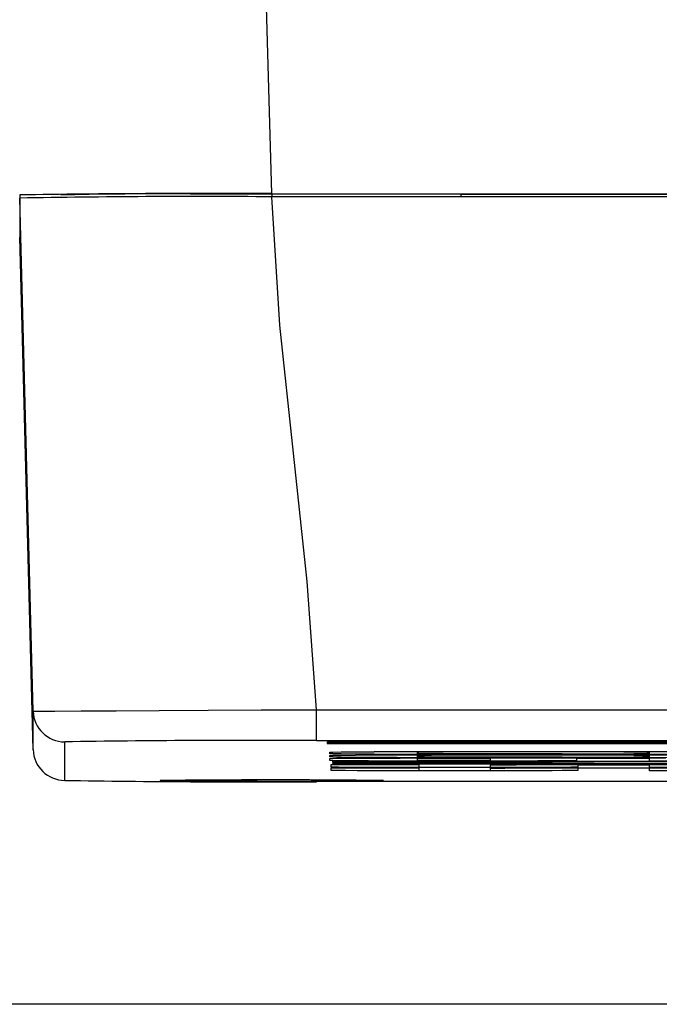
# Model space of a CAD drawing. Header units: millimetres. Extents: x 0 to 1676, y 0 to 1295.
# Tile 17 of 64: x 139 to 159, y 777 to 808. Entities that reach past the tile are written whole.
import ezdxf

# ---------------------------------------------------------------- set-up
doc = ezdxf.new("R2010")
doc.units = ezdxf.units.MM
doc.header["$LTSCALE"] = 6
doc.layers.add('DIMENSIONS', color=140, linetype='Continuous', lineweight=25)
doc.styles.add('SLDTEXTSTYLE0', font='TXT', dxfattribs={"width": 0.7})
doc.dimstyles.new('SLDDIMSTYLE0', dxfattribs={"dimtxt": 12.948047, "dimasz": 19.812, "dimexe": 0, "dimexo": 0.0625, "dimgap": 3.237012, "dimtad": 0, "dimtih": 1, "dimtoh": 1, "dimrnd": 1e-09, "dimzin": 12, "dimdsep": 46, "dimtxsty": 'SLDTEXTSTYLE0', "dimsah": 1, "dimcen": 0.09, "dimadec": 0, "dimazin": 3, "dimtfac": 1, "dimtofl": 0, "dimtmove": 0, "dimatfit": 3, "dimfxl": 0, "dimfrac": 2, "dimtolj": 1, "dimtzin": 12, "dimarcsym": 0})

# ---------------------------------------------------------------- blocks, each defined once
blk = doc.blocks.new('_D_10')
at = {"layer": 'DIMENSIONS'}
for p, q in [((133.23, 1059.828), (75.626, 1059.828)), ((94.676, 1059.828), (94.676, 941.98)), ((70.052, 918.503), (65.704, 918.503)), ((65.704, 918.503), (65.704, 897.924)), ((119.299, 918.503), (123.647, 918.503)), ((123.647, 918.503), (123.647, 897.924)), ((65.704, 897.924), (70.052, 897.924)), ((123.647, 897.924), (119.299, 897.924)), ((94.676, 777.178), (94.676, 895.026)), ((301.462, 777.178), (75.626, 777.178))]:
    blk.add_line(p, q, dxfattribs=at)
for points in [[(94.676, 1059.828), (91.628, 1040.016), (97.724, 1040.016)], [(94.676, 777.178), (97.724, 796.99), (91.628, 796.99)]]:
    blk.add_solid(points, dxfattribs=at)
at = {"layer": 'DIMENSIONS', "char_height": 12.7, "attachment_point": 1, "style": 'SLDTEXTSTYLE0'}
for s, insert in [('282.7', (70.052, 937.773)), ('11.13', (70.052, 914.295))]:
    blk.add_mtext(s, dxfattribs=dict(at, insert=insert))

msp = doc.modelspace()

# ---------------------------------------------------------------- linework, layer by layer
for p, q in [((138.804, 802.865), (138.804, 801.628)), ((140.211, 802.865), (140.104, 802.865)), ((144.229, 802.897), (143.736, 802.897)), ((143.736, 802.897), (143.736, 802.896)), ((144.229, 802.897), (146.803, 802.9)), ((146.803, 802.906), (146.803, 802.899)), ((146.803, 802.899), (292.553, 802.899)), ((146.803, 802.892), (146.803, 802.899)), ((146.803, 802.892), (146.807, 802.892)), ((282.777, 802.806), (146.805, 802.806)), ((152.805, 802.892), (146.807, 802.892)), ((146.807, 802.892), (146.807, 802.806)), ((152.805, 802.892), (164.81, 802.892)), ((152.805, 802.892), (152.807, 802.806)), ((138.807, 802.765), (138.807, 801.528)), ((139.233, 785.259), (139.233, 786.481)), ((148.225, 786.528), (282.812, 786.528)), ((148.225, 785.549), (148.225, 786.528)), ((140.233, 784.286), (140.233, 785.507)), ((148.225, 785.549), (282.814, 785.549)), ((148.569, 785.511), (163.514, 785.511)), ((148.569, 785.51), (148.569, 785.511)), ((163.514, 785.51), (148.569, 785.51)), ((148.569, 785.51), (148.569, 785.468)), ((148.569, 785.468), (154.317, 785.468)), ((148.569, 785.463), (162.364, 785.463)), ((148.569, 785.462), (148.569, 785.463)), ((148.569, 785.462), (148.569, 785.456)), ((162.364, 785.462), (148.569, 785.462)), ((148.569, 785.456), (163.514, 785.456)), ((149.719, 785.504), (163.514, 785.504)), ((149.719, 785.474), (149.719, 785.504)), ((149.719, 785.475), (150.868, 785.475)), ((150.868, 785.474), (149.719, 785.474)), ((150.868, 785.499), (152.018, 785.499)), ((150.868, 785.499), (150.868, 785.498)), ((150.868, 785.498), (150.868, 785.474)), ((152.018, 785.498), (150.868, 785.498)), ((152.018, 785.498), (152.018, 785.499)), ((152.018, 785.474), (152.018, 785.498)), ((152.018, 785.475), (153.167, 785.475)), ((153.167, 785.474), (152.018, 785.474)), ((153.167, 785.499), (154.317, 785.499)), ((153.167, 785.498), (153.167, 785.499)), ((154.317, 785.498), (153.167, 785.498)), ((153.167, 785.498), (153.167, 785.474)), ((154.317, 785.498), (154.317, 785.499)), ((154.317, 785.468), (154.317, 785.498)), ((155.467, 785.499), (158.915, 785.499)), ((155.467, 785.498), (155.467, 785.499)), ((155.467, 785.498), (155.467, 785.468)), ((158.915, 785.498), (155.467, 785.498)), ((155.467, 785.468), (158.915, 785.468)), ((156.616, 785.492), (157.766, 785.492)), ((156.616, 785.486), (156.616, 785.492)), ((157.766, 785.487), (156.616, 785.487)), ((157.766, 785.486), (156.616, 785.486)), ((156.616, 785.48), (158.915, 785.48)), ((156.616, 785.474), (156.616, 785.48)), ((156.616, 785.475), (158.915, 785.475)), ((158.915, 785.474), (156.616, 785.474)), ((157.766, 785.492), (157.766, 785.486)), ((158.915, 785.499), (158.915, 785.498)), ((158.915, 785.48), (158.915, 785.498)), ((158.915, 785.474), (158.915, 785.475)), ((158.915, 785.468), (158.915, 785.474)), ((148.65, 785.179), (148.741, 785.184)), ((148.65, 785.178), (148.741, 785.183)), ((148.65, 785.179), (148.65, 785.178)), ((148.65, 785.131), (148.65, 785.178)), ((148.741, 785.126), (148.65, 785.131)), ((148.65, 785.075), (148.741, 785.08)), ((148.65, 785.074), (148.741, 785.079)), ((148.65, 785.075), (148.65, 785.074)), ((148.65, 785.027), (148.65, 785.074)), ((148.741, 785.022), (148.65, 785.027)), ((148.65, 784.981), (148.741, 784.984)), ((148.65, 784.98), (148.741, 784.983)), ((148.741, 785.184), (149.014, 785.188)), ((148.741, 785.183), (149.014, 785.187)), ((148.741, 785.184), (148.741, 785.183)), ((149.014, 785.122), (148.741, 785.126)), ((148.741, 785.08), (149.014, 785.084)), ((148.741, 785.079), (149.014, 785.083)), ((148.741, 785.08), (148.741, 785.079)), ((149.014, 785.018), (148.741, 785.022)), ((148.741, 784.984), (148.876, 784.987)), ((148.741, 784.983), (148.876, 784.986)), ((148.741, 784.984), (148.741, 784.983)), ((148.876, 784.987), (149.149, 784.989)), ((148.876, 784.986), (149.149, 784.988)), ((148.876, 784.987), (148.876, 784.986)), ((149.014, 785.188), (149.47, 785.192)), ((149.014, 785.187), (149.47, 785.191)), ((149.014, 785.188), (149.014, 785.187)), ((149.47, 785.117), (149.014, 785.122)), ((149.014, 785.084), (149.47, 785.088)), ((149.014, 785.083), (149.47, 785.087)), ((149.014, 785.084), (149.014, 785.083)), ((149.47, 785.013), (149.014, 785.018)), ((149.149, 784.989), (149.47, 784.991)), ((149.149, 784.988), (149.47, 784.99)), ((149.149, 784.989), (149.149, 784.988)), ((149.47, 785.192), (150.06, 785.196)), ((149.47, 785.191), (150.06, 785.195)), ((149.47, 785.192), (149.47, 785.191)), ((150.06, 785.114), (149.47, 785.117)), ((149.47, 785.088), (150.06, 785.092)), ((149.47, 785.087), (150.06, 785.091)), ((149.47, 785.088), (149.47, 785.087)), ((150.06, 785.01), (149.47, 785.013)), ((149.47, 784.991), (149.878, 784.993)), ((149.47, 784.99), (149.878, 784.992)), ((149.47, 784.991), (149.47, 784.99)), ((149.878, 784.993), (150.38, 784.994)), ((149.878, 784.992), (150.38, 784.993)), ((149.878, 784.993), (149.878, 784.992)), ((150.06, 785.196), (150.789, 785.199)), ((150.06, 785.195), (150.789, 785.198)), ((150.06, 785.196), (150.06, 785.195)), ((150.789, 785.11), (150.06, 785.114)), ((150.06, 785.092), (150.789, 785.095)), ((150.06, 785.091), (150.789, 785.094)), ((150.06, 785.092), (150.06, 785.091)), ((150.789, 785.006), (150.06, 785.01)), ((150.38, 784.994), (150.88, 784.995)), ((150.38, 784.993), (150.88, 784.994)), ((150.38, 784.994), (150.38, 784.993)), ((150.789, 785.199), (151.608, 785.202)), ((150.789, 785.198), (151.608, 785.201)), ((150.789, 785.199), (150.789, 785.198)), ((151.608, 785.108), (150.789, 785.11)), ((150.789, 785.095), (151.608, 785.098)), ((150.789, 785.094), (151.608, 785.097)), ((150.789, 785.095), (150.789, 785.094)), ((151.608, 785.004), (150.789, 785.006)), ((150.88, 784.995), (151.426, 784.996)), ((150.88, 784.994), (151.426, 784.995)), ((150.88, 784.995), (150.88, 784.994)), ((151.473, 785.176), (151.426, 785.174)), ((151.426, 785.174), (151.426, 785.135)), ((151.473, 785.133), (151.426, 785.136)), ((151.426, 785.135), (151.473, 785.132)), ((151.473, 785.072), (151.426, 785.07)), ((151.426, 785.07), (151.426, 785.031)), ((151.473, 785.029), (151.426, 785.032)), ((151.426, 785.031), (151.473, 785.028)), ((151.426, 784.996), (158.803, 784.996)), ((151.426, 784.996), (151.426, 784.995)), ((151.426, 784.995), (158.803, 784.995)), ((151.656, 785.179), (151.473, 785.176)), ((151.656, 785.131), (151.473, 785.133)), ((151.473, 785.133), (151.473, 785.132)), ((151.473, 785.132), (151.656, 785.13)), ((151.656, 785.075), (151.473, 785.072)), ((151.656, 785.027), (151.473, 785.029)), ((151.473, 785.029), (151.473, 785.028)), ((151.473, 785.028), (151.656, 785.026)), ((151.608, 785.202), (152.519, 785.203)), ((151.608, 785.201), (152.519, 785.202)), ((151.608, 785.202), (151.608, 785.201)), ((152.519, 785.107), (151.608, 785.108)), ((151.608, 785.098), (152.519, 785.099)), ((151.608, 785.097), (152.519, 785.098)), ((151.608, 785.098), (151.608, 785.097)), ((152.519, 785.003), (151.608, 785.004)), ((151.882, 785.182), (151.656, 785.179)), ((151.882, 785.128), (151.656, 785.131)), ((151.656, 785.131), (151.656, 785.13)), ((151.656, 785.13), (151.882, 785.127)), ((151.882, 785.078), (151.656, 785.075)), ((151.882, 785.024), (151.656, 785.027)), ((151.656, 785.027), (151.656, 785.026)), ((151.656, 785.026), (151.882, 785.023)), ((152.246, 785.184), (151.882, 785.182)), ((152.246, 785.126), (151.882, 785.128)), ((151.882, 785.128), (151.882, 785.127)), ((151.882, 785.127), (152.246, 785.125)), ((152.246, 785.08), (151.882, 785.078)), ((152.246, 785.022), (151.882, 785.024)), ((151.882, 785.024), (151.882, 785.023)), ((151.882, 785.023), (152.246, 785.021)), ((152.657, 785.186), (152.246, 785.184)), ((152.657, 785.124), (152.246, 785.126)), ((152.246, 785.126), (152.246, 785.125)), ((152.246, 785.125), (152.657, 785.123)), ((152.657, 785.082), (152.246, 785.08)), ((152.657, 785.02), (152.246, 785.022)), ((152.246, 785.022), (152.246, 785.021)), ((152.246, 785.021), (152.657, 785.019)), ((152.519, 785.203), (153.43, 785.204)), ((152.519, 785.202), (153.43, 785.203)), ((152.519, 785.203), (152.519, 785.202)), ((153.43, 785.107), (152.519, 785.107)), ((152.519, 785.099), (153.43, 785.1)), ((152.519, 785.098), (153.43, 785.099)), ((152.519, 785.099), (152.519, 785.098)), ((153.43, 785.003), (152.519, 785.003)), ((153.113, 785.187), (152.657, 785.186)), ((153.113, 785.123), (152.657, 785.124)), ((152.657, 785.124), (152.657, 785.123)), ((152.657, 785.123), (153.113, 785.122)), ((153.113, 785.083), (152.657, 785.082)), ((153.113, 785.019), (152.657, 785.02)), ((152.657, 785.02), (152.657, 785.019)), ((152.657, 785.019), (153.113, 785.018)), ((153.659, 785.188), (153.113, 785.187)), ((153.659, 785.122), (153.113, 785.123)), ((153.113, 785.123), (153.113, 785.122)), ((153.113, 785.122), (153.659, 785.121)), ((153.659, 785.084), (153.113, 785.083)), ((153.659, 785.018), (153.113, 785.019)), ((153.113, 785.019), (153.113, 785.018)), ((153.113, 785.018), (153.659, 785.017)), ((153.43, 785.204), (156.756, 785.204)), ((153.43, 785.204), (153.43, 785.203)), ((153.43, 785.203), (156.756, 785.203)), ((156.756, 785.107), (153.43, 785.107)), ((153.43, 785.1), (156.756, 785.1)), ((153.43, 785.1), (153.43, 785.099)), ((153.43, 785.099), (156.756, 785.099)), ((156.756, 785.003), (153.43, 785.003)), ((154.206, 785.188), (153.659, 785.188)), ((154.206, 785.122), (153.659, 785.122)), ((153.659, 785.122), (153.659, 785.121)), ((153.659, 785.121), (154.206, 785.121)), ((154.206, 785.084), (153.659, 785.084)), ((154.206, 785.018), (153.659, 785.018)), ((153.659, 785.018), (153.659, 785.017)), ((153.659, 785.017), (154.206, 785.017)), ((156.027, 785.188), (154.206, 785.188)), ((156.027, 785.122), (154.206, 785.122)), ((154.206, 785.122), (154.206, 785.121)), ((154.206, 785.121), (156.027, 785.121)), ((156.027, 785.084), (154.206, 785.084)), ((156.027, 785.018), (154.206, 785.018)), ((154.206, 785.018), (154.206, 785.017)), ((154.206, 785.017), (156.027, 785.017)), ((156.574, 785.188), (156.027, 785.188)), ((156.027, 785.122), (156.574, 785.122)), ((156.027, 785.122), (156.027, 785.121)), ((156.027, 785.121), (156.574, 785.121)), ((156.574, 785.084), (156.027, 785.084)), ((156.027, 785.018), (156.574, 785.018)), ((156.027, 785.018), (156.027, 785.017)), ((156.027, 785.017), (156.574, 785.017)), ((157.073, 785.187), (156.574, 785.188)), ((156.574, 785.122), (157.073, 785.123)), ((156.574, 785.121), (157.073, 785.122)), ((156.574, 785.122), (156.574, 785.121)), ((157.073, 785.083), (156.574, 785.084)), ((156.574, 785.018), (157.073, 785.019)), ((156.574, 785.017), (157.073, 785.018)), ((156.574, 785.018), (156.574, 785.017)), ((156.756, 785.204), (157.71, 785.203)), ((156.756, 785.204), (156.756, 785.203)), ((156.756, 785.203), (157.71, 785.202)), ((157.71, 785.107), (156.756, 785.107)), ((156.756, 785.1), (157.71, 785.099)), ((156.756, 785.1), (156.756, 785.099)), ((156.756, 785.099), (157.71, 785.098)), ((157.71, 785.003), (156.756, 785.003)), ((157.575, 785.186), (157.073, 785.187)), ((157.073, 785.123), (157.575, 785.124)), ((157.073, 785.122), (157.575, 785.123)), ((157.073, 785.123), (157.073, 785.122)), ((157.575, 785.082), (157.073, 785.083)), ((157.073, 785.019), (157.575, 785.02)), ((157.073, 785.018), (157.575, 785.019)), ((157.073, 785.019), (157.073, 785.018)), ((157.984, 785.184), (157.575, 785.186)), ((157.575, 785.124), (157.984, 785.126)), ((157.575, 785.123), (157.984, 785.125)), ((157.575, 785.124), (157.575, 785.123)), ((157.984, 785.08), (157.575, 785.082)), ((157.575, 785.02), (157.984, 785.022)), ((157.575, 785.019), (157.984, 785.021)), ((157.575, 785.02), (157.575, 785.019)), ((157.71, 785.203), (158.577, 785.202)), ((157.71, 785.203), (157.71, 785.202)), ((157.71, 785.202), (158.577, 785.201)), ((158.577, 785.108), (157.71, 785.107)), ((157.71, 785.099), (158.577, 785.098)), ((157.71, 785.099), (157.71, 785.098)), ((157.71, 785.098), (158.577, 785.097)), ((158.577, 785.004), (157.71, 785.003)), ((158.304, 785.182), (157.984, 785.184)), ((157.984, 785.126), (158.304, 785.128)), ((157.984, 785.125), (158.304, 785.127)), ((157.984, 785.126), (157.984, 785.125)), ((158.304, 785.078), (157.984, 785.08)), ((157.984, 785.022), (158.304, 785.024)), ((157.984, 785.021), (158.304, 785.023)), ((157.984, 785.022), (157.984, 785.021)), ((158.577, 785.179), (158.304, 785.182)), ((158.577, 785.131), (158.304, 785.128)), ((158.304, 785.127), (158.577, 785.13)), ((158.304, 785.127), (158.304, 785.128)), ((158.577, 785.075), (158.304, 785.078)), ((158.577, 785.027), (158.304, 785.024)), ((158.304, 785.023), (158.577, 785.026)), ((158.304, 785.023), (158.304, 785.024)), ((158.577, 785.202), (159.441, 785.199)), ((158.577, 785.202), (158.577, 785.201)), ((158.577, 785.201), (159.441, 785.198)), ((158.712, 785.176), (158.577, 785.179)), ((158.712, 785.133), (158.577, 785.131)), ((158.577, 785.13), (158.712, 785.132)), ((158.577, 785.131), (158.577, 785.13)), ((159.441, 785.11), (158.577, 785.108)), ((158.577, 785.098), (159.441, 785.095)), ((158.577, 785.098), (158.577, 785.097)), ((158.577, 785.097), (159.441, 785.094)), ((158.712, 785.072), (158.577, 785.075)), ((158.712, 785.029), (158.577, 785.027)), ((158.577, 785.026), (158.712, 785.028)), ((158.577, 785.027), (158.577, 785.026)), ((159.441, 785.006), (158.577, 785.004)), ((158.803, 785.174), (158.712, 785.176)), ((158.803, 785.136), (158.712, 785.133)), ((158.712, 785.132), (158.803, 785.135)), ((158.712, 785.133), (158.712, 785.132)), ((158.803, 785.07), (158.712, 785.072)), ((158.803, 785.032), (158.712, 785.029)), ((158.712, 785.028), (158.803, 785.031)), ((158.712, 785.029), (158.712, 785.028)), ((158.803, 785.135), (158.803, 785.174)), ((158.803, 785.031), (158.803, 785.07)), ((158.803, 784.996), (159.306, 784.995)), ((158.803, 784.996), (158.803, 784.995)), ((158.803, 784.995), (159.306, 784.994)), ((148.65, 784.981), (148.65, 784.98)), ((148.65, 784.913), (148.65, 784.98)), ((148.741, 784.91), (148.65, 784.913)), ((148.694, 784.788), (151.473, 784.788)), ((148.694, 784.788), (148.694, 784.787)), ((148.694, 784.787), (151.473, 784.787)), ((148.694, 784.705), (148.694, 784.787)), ((148.741, 784.702), (148.694, 784.705)), ((148.694, 784.684), (151.473, 784.684)), ((148.694, 784.684), (148.694, 784.683)), ((148.694, 784.683), (151.473, 784.683)), ((148.694, 784.601), (148.694, 784.683)), ((148.876, 784.907), (148.741, 784.91)), ((148.741, 784.892), (161.583, 784.892)), ((148.741, 784.891), (148.741, 784.892)), ((148.741, 784.891), (161.583, 784.891)), ((148.741, 784.876), (148.741, 784.891)), ((148.741, 784.851), (156.453, 784.876)), ((148.741, 784.85), (156.756, 784.876)), ((156.756, 784.876), (148.741, 784.876)), ((148.741, 784.851), (148.741, 784.85)), ((148.741, 784.835), (148.741, 784.85)), ((156.756, 784.809), (148.741, 784.835)), ((148.741, 784.81), (156.453, 784.81)), ((148.741, 784.81), (148.741, 784.809)), ((148.741, 784.795), (148.741, 784.809)), ((148.741, 784.809), (156.756, 784.809)), ((161.583, 784.795), (148.741, 784.795)), ((148.923, 784.699), (148.741, 784.702)), ((149.149, 784.905), (148.876, 784.907)), ((149.149, 784.697), (148.923, 784.699)), ((149.47, 784.903), (149.149, 784.905)), ((149.514, 784.695), (149.149, 784.697)), ((149.878, 784.901), (149.47, 784.903)), ((149.925, 784.693), (149.514, 784.695)), ((150.38, 784.899), (149.878, 784.901)), ((150.38, 784.691), (149.925, 784.693)), ((150.88, 784.899), (150.38, 784.899)), ((150.927, 784.691), (150.38, 784.691)), ((154.249, 784.899), (150.88, 784.899)), ((154.297, 784.691), (150.927, 784.691)), ((151.426, 784.98), (151.426, 784.913)), ((153.75, 784.98), (151.426, 784.98)), ((153.75, 784.914), (151.426, 784.914)), ((151.426, 784.913), (153.75, 784.913)), ((161.583, 784.876), (151.473, 784.843)), ((151.473, 784.843), (161.583, 784.809)), ((151.473, 784.788), (151.473, 784.787)), ((151.473, 784.787), (151.473, 784.705)), ((151.473, 784.706), (153.75, 784.706)), ((151.473, 784.705), (153.75, 784.705)), ((151.473, 784.684), (151.473, 784.683)), ((151.473, 784.683), (151.473, 784.601)), ((151.625, 784.843), (161.583, 784.81)), ((153.75, 784.913), (153.75, 784.98)), ((153.75, 784.773), (153.794, 784.776)), ((153.75, 784.772), (153.794, 784.775)), ((153.75, 784.773), (153.75, 784.772)), ((153.75, 784.705), (153.75, 784.772)), ((153.75, 784.669), (153.794, 784.672)), ((153.75, 784.668), (153.794, 784.671)), ((153.794, 784.776), (153.976, 784.779)), ((153.794, 784.775), (153.976, 784.778)), ((153.794, 784.776), (153.794, 784.775)), ((153.794, 784.672), (153.976, 784.675)), ((153.794, 784.671), (153.976, 784.674)), ((153.794, 784.672), (153.794, 784.671)), ((153.976, 784.779), (154.206, 784.781)), ((153.976, 784.778), (154.206, 784.78)), ((153.976, 784.779), (153.976, 784.778)), ((153.976, 784.675), (154.206, 784.677)), ((153.976, 784.674), (154.206, 784.676)), ((153.976, 784.675), (153.976, 784.674)), ((154.206, 784.781), (154.57, 784.783)), ((154.206, 784.78), (154.57, 784.782)), ((154.206, 784.781), (154.206, 784.78)), ((154.206, 784.677), (154.57, 784.679)), ((154.206, 784.676), (154.57, 784.678)), ((154.206, 784.677), (154.206, 784.676)), ((154.796, 784.899), (154.249, 784.899)), ((154.796, 784.691), (154.297, 784.691)), ((154.57, 784.783), (154.978, 784.785)), ((154.57, 784.782), (154.978, 784.784)), ((154.57, 784.783), (154.57, 784.782)), ((154.57, 784.679), (154.978, 784.681)), ((154.57, 784.678), (154.978, 784.68)), ((154.57, 784.679), (154.57, 784.678)), ((155.251, 784.901), (154.796, 784.899)), ((155.299, 784.693), (154.796, 784.691)), ((154.978, 784.785), (155.481, 784.786)), ((154.978, 784.784), (155.481, 784.785)), ((154.978, 784.785), (154.978, 784.784)), ((154.978, 784.681), (155.481, 784.682)), ((154.978, 784.68), (155.481, 784.681)), ((154.978, 784.681), (154.978, 784.68)), ((155.663, 784.903), (155.251, 784.901)), ((155.707, 784.695), (155.299, 784.693)), ((155.481, 784.786), (155.98, 784.787)), ((155.481, 784.785), (155.98, 784.786)), ((155.481, 784.786), (155.481, 784.785)), ((155.481, 784.682), (155.98, 784.683)), ((155.481, 784.681), (155.98, 784.682)), ((155.481, 784.682), (155.481, 784.681)), ((156.027, 784.905), (155.663, 784.903)), ((156.027, 784.697), (155.707, 784.695)), ((155.98, 784.787), (156.526, 784.788)), ((155.98, 784.786), (156.526, 784.787)), ((155.98, 784.787), (155.98, 784.786)), ((155.98, 784.683), (156.526, 784.684)), ((155.98, 784.682), (156.526, 784.683)), ((155.98, 784.683), (155.98, 784.682)), ((156.3, 784.907), (156.027, 784.905)), ((156.3, 784.699), (156.027, 784.697)), ((156.435, 784.91), (156.3, 784.907)), ((156.483, 784.702), (156.3, 784.699)), ((156.483, 784.913), (156.435, 784.91)), ((158.803, 784.98), (156.483, 784.98)), ((156.483, 784.98), (156.483, 784.913)), ((156.526, 784.705), (156.483, 784.702)), ((156.526, 784.788), (158.803, 784.788)), ((156.526, 784.788), (156.526, 784.787)), ((156.526, 784.787), (158.803, 784.787)), ((158.803, 784.772), (156.526, 784.772)), ((156.526, 784.772), (156.526, 784.705)), ((156.526, 784.684), (158.803, 784.684)), ((156.526, 784.684), (156.526, 784.683)), ((156.526, 784.683), (158.803, 784.683)), ((158.803, 784.899), (158.803, 784.98)), ((161.536, 784.899), (158.803, 784.899)), ((158.803, 784.788), (159.35, 784.787)), ((158.803, 784.788), (158.803, 784.787)), ((158.803, 784.787), (159.35, 784.786)), ((158.803, 784.691), (158.803, 784.772)), ((161.583, 784.691), (158.803, 784.691)), ((158.803, 784.684), (159.35, 784.683)), ((158.803, 784.684), (158.803, 784.683)), ((158.803, 784.683), (159.35, 784.682)), ((148.741, 784.598), (148.694, 784.601)), ((148.923, 784.595), (148.741, 784.598)), ((149.149, 784.593), (148.923, 784.595)), ((149.514, 784.591), (149.149, 784.593)), ((149.925, 784.589), (149.514, 784.591)), ((150.38, 784.587), (149.925, 784.589)), ((150.927, 784.587), (150.38, 784.587)), ((154.297, 784.587), (150.927, 784.587)), ((151.473, 784.602), (153.75, 784.602)), ((151.473, 784.601), (153.75, 784.601)), ((153.75, 784.669), (153.75, 784.668)), ((153.75, 784.601), (153.75, 784.668)), ((154.796, 784.587), (154.297, 784.587)), ((155.299, 784.589), (154.796, 784.587)), ((155.707, 784.591), (155.299, 784.589)), ((156.027, 784.593), (155.707, 784.591)), ((156.3, 784.595), (156.027, 784.593)), ((156.483, 784.598), (156.3, 784.595)), ((156.526, 784.601), (156.483, 784.598)), ((158.803, 784.668), (156.526, 784.668)), ((156.526, 784.668), (156.526, 784.601)), ((158.803, 784.587), (158.803, 784.668)), ((161.583, 784.587), (158.803, 784.587)), ((143.261, 784.275), (143.296, 784.278)), ((170.61, 784.244), (148.225, 784.244))]:
    msp.add_line(p, q)
at = {"flags": 128}
for points in [[(143.509, 877.112), (143.87, 864.88), (144.451, 852.606), (145.161, 840.009), (145.87, 827.418), (146.448, 815.141), (146.803, 802.906)], [(148.225, 786.528), (147.934, 790.599), (147.494, 794.667), (147.065, 798.734), (146.805, 802.806)], [(139.233, 786.481), (139.127, 790.553), (139.02, 794.622), (138.914, 798.692), (138.807, 802.765)], [(139.233, 785.259), (139.127, 789.328), (139.02, 793.393), (138.914, 797.458), (138.807, 801.528)], [(139.233, 786.481), (139.408, 786.483), (139.921, 786.486), (140.753, 786.491), (141.869, 786.497), (143.235, 786.504), (144.784, 786.512), (146.473, 786.52), (148.225, 786.528)]]:
    msp.add_lwpolyline(points, dxfattribs=at)
for centre, radius, start, end in [((144.806, 420.505), 382.406, 89.70075, 90.89924), ((144.468, 485.386), 317.429, 89.57818, 91.02182), ((143.087, 667.029), 135.868, 89.72633, 91.25769), ((140.233, 786.507), 1, 181.5004, 270.0004), ((146.227, 403.904), 381.65, 89.70008, 90.89991), ((140.233, 785.286), 1, 181.5004, 270.0004), ((146.225, 1165.461), 381.223, 269.09941, 270.30059), ((146.959, 491.779), 292.52, 89.37392, 90.72435), ((146.207, 1006.978), 222.722, 269.24215, 270.15786), ((145.297, 662.231), 122.062, 89.77725, 90.94228), ((147.28, 551.988), 232.31, 89.24289, 90.37205), ((147.565, 997.027), 212.772, 269.7996, 270.75005)]:
    msp.add_arc(centre, radius, start, end)

# ---------------------------------------------------------------- dimensions: what is measured, and where the dimension line sits
at = {"layer": 'DIMENSIONS'}
dim = msp.add_linear_dim(base=(94.676, 777.178), p1=(140.85, 1059.828), p2=(309.082, 777.178), angle=90, dimstyle='SLDDIMSTYLE0', dxfattribs=at)
dim.commit()
dim.dimension.update_dxf_attribs({"geometry": '_D_10', "text_midpoint": (94.676, 918.503), "dimtype": 160})

doc.saveas('drawing.dxf')
